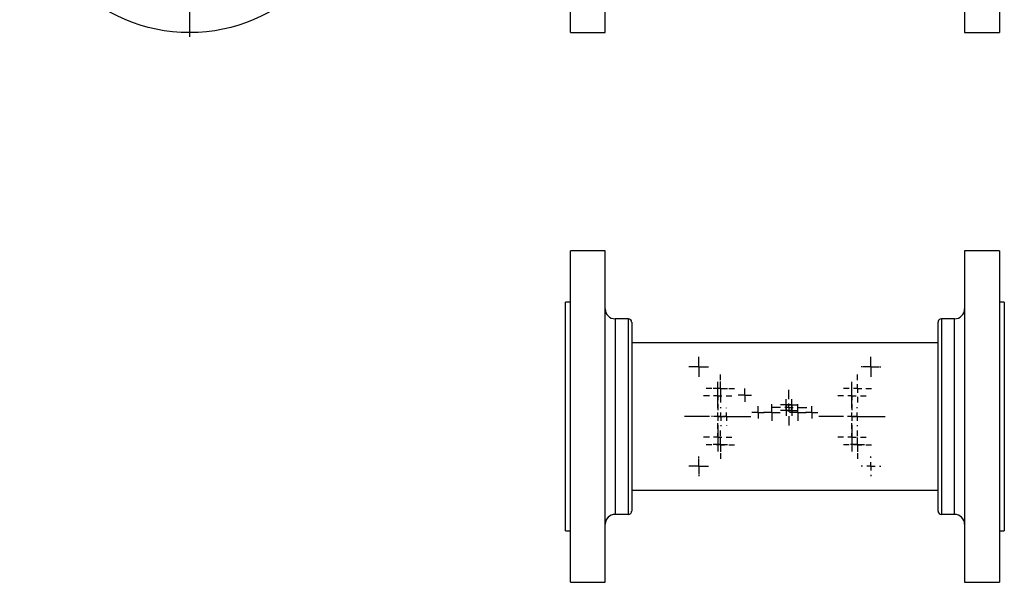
# Model space of a CAD drawing. Header units: inches. Extents: x 2.6 to 57.5, y 0.2 to 40.2.
# Tile 1 of 9: x 2.6 to 26, y 0.2 to 13.6. Entities that reach past the tile are written whole.
import ezdxf

# ---------------------------------------------------------------- set-up
doc = ezdxf.new("R2010")
doc.units = ezdxf.units.IN
doc.header["$LTSCALE"] = 4
doc.header["$MEASUREMENT"] = 0
doc.layers.add('SLD-0', color=179, linetype='Continuous')

# ---------------------------------------------------------------- blocks, each defined once
blk = doc.blocks.new('SW_CENTERMARKSYMBOL_33')
at = {"layer": 'SLD-0', "color": 0}
for p, q in [((0, 0.2), (0, 4.037)), ((-0.2, 0), (-4.037, 0)), ((0, 0), (-0.1, 0)), ((0, 0), (0, 0.1)), ((0, 0), (0, -0.1)), ((0, 0), (0.1, 0)), ((0.2, 0), (4.037, 0)), ((0, -0.2), (0, -4.037))]:
    blk.add_line(p, q, dxfattribs=at)
blk = doc.blocks.new('SW_CENTERMARKSYMBOL_91')
at = {"layer": 'SLD-0', "color": 0}
for p, q in [((0, 0.2), (0, 0.789)), ((-0.2, 0), (-0.789, 0)), ((0, 0), (-0.1, 0)), ((0, 0), (0, 0.1)), ((0, 0), (0, -0.1)), ((0, 0), (0.1, 0)), ((0.2, 0), (0.789, 0)), ((0, -0.2), (0, -0.789))]:
    blk.add_line(p, q, dxfattribs=at)
blk = doc.blocks.new('SW_CENTERMARKSYMBOL_92')
at = {"layer": 'SLD-0', "color": 0}
for p, q in [((0, 0.2), (0, 0.336)), ((-0.2, 0), (-0.336, 0)), ((0, 0), (-0.1, 0)), ((0, 0), (0, 0.1)), ((0, 0), (0, -0.1)), ((0, 0), (0.1, 0)), ((0.2, 0), (0.336, 0)), ((0, -0.2), (0, -0.336))]:
    blk.add_line(p, q, dxfattribs=at)
blk = doc.blocks.new('SW_CENTERMARKSYMBOL_93')
at = {"layer": 'SLD-0', "color": 0}
for p, q in [((0, 0.2), (0, 0.336)), ((-0.2, 0), (-0.336, 0)), ((0, 0), (-0.1, 0)), ((0, 0), (0, 0.1)), ((0, 0), (0, -0.1)), ((0, 0), (0.1, 0)), ((0.2, 0), (0.336, 0)), ((0, -0.2), (0, -0.336))]:
    blk.add_line(p, q, dxfattribs=at)
blk = doc.blocks.new('SW_CENTERMARKSYMBOL_94')
at = {"layer": 'SLD-0', "color": 0}
for p, q in [((-0.1, 0), (-0.13, 0)), ((0, 0), (-0.1, 0)), ((0, 0.1), (0, 0.13)), ((0, 0), (0, 0.1)), ((0, 0), (0, -0.1)), ((0, 0), (0.1, 0)), ((0.1, 0), (0.13, 0)), ((0, -0.1), (0, -0.13))]:
    blk.add_line(p, q, dxfattribs=at)
blk = doc.blocks.new('SW_CENTERMARKSYMBOL_95')
at = {"layer": 'SLD-0', "color": 0}
for p, q in [((-0.1, 0), (-0.13, 0)), ((0, 0), (-0.1, 0)), ((0, 0.1), (0, 0.13)), ((0, 0), (0, 0.1)), ((0, 0), (0, -0.1)), ((0, 0), (0.1, 0)), ((0.1, 0), (0.13, 0)), ((0, -0.1), (0, -0.13))]:
    blk.add_line(p, q, dxfattribs=at)
blk = doc.blocks.new('SW_CENTERMARKSYMBOL_96')
at = {"layer": 'SLD-0', "color": 0}
for p, q in [((-0.1, 0), (-0.13, 0)), ((0, 0), (-0.1, 0)), ((0, 0.1), (0, 0.13)), ((0, 0), (0, 0.1)), ((0, 0), (0, -0.1)), ((0, 0), (0.1, 0)), ((0.1, 0), (0.13, 0)), ((0, -0.1), (0, -0.13))]:
    blk.add_line(p, q, dxfattribs=at)
blk = doc.blocks.new('SW_CENTERMARKSYMBOL_97')
at = {"layer": 'SLD-0', "color": 0}
for p, q in [((0, 0.2), (0, 0.425)), ((-0.2, 0), (-0.425, 0)), ((0, 0), (-0.1, 0)), ((0, 0), (0, 0.1)), ((0, 0), (0, -0.1)), ((0, 0), (0.1, 0)), ((0.2, 0), (0.425, 0)), ((0, -0.2), (0, -0.425))]:
    blk.add_line(p, q, dxfattribs=at)
blk = doc.blocks.new('SW_CENTERMARKSYMBOL_98')
at = {"layer": 'SLD-0', "color": 0}
for p, q in [((-0.1, 0), (-0.13, 0)), ((0, 0), (-0.1, 0)), ((0, 0.1), (0, 0.13)), ((0, 0), (0, 0.1)), ((0, 0), (0, -0.1)), ((0, 0), (0.1, 0)), ((0.1, 0), (0.13, 0)), ((0, -0.1), (0, -0.13))]:
    blk.add_line(p, q, dxfattribs=at)
blk = doc.blocks.new('SW_CENTERMARKSYMBOL_99')
at = {"layer": 'SLD-0', "color": 0}
for p, q in [((-0.1, 0), (-0.198, 0)), ((0, 0), (-0.1, 0)), ((0, 0.1), (0, 0.198)), ((0, 0), (0, 0.1)), ((0, 0), (0, -0.1)), ((0, 0), (0.1, 0)), ((0.1, 0), (0.198, 0)), ((0, -0.1), (0, -0.198))]:
    blk.add_line(p, q, dxfattribs=at)
blk = doc.blocks.new('SW_CENTERMARKSYMBOL_100')
at = {"layer": 'SLD-0', "color": 0}
for p, q in [((-0.1, 0), (-0.198, 0)), ((0, 0), (-0.1, 0)), ((0, 0.1), (0, 0.198)), ((0, 0), (0, 0.1)), ((0, 0), (0, -0.1)), ((0, 0), (0.1, 0)), ((0.1, 0), (0.198, 0)), ((0, -0.1), (0, -0.198))]:
    blk.add_line(p, q, dxfattribs=at)
blk = doc.blocks.new('SW_CENTERMARKSYMBOL_101')
at = {"layer": 'SLD-0', "color": 0}
for p, q in [((-0.1, 0), (-0.148, 0)), ((0, 0), (-0.1, 0)), ((0, 0.1), (0, 0.148)), ((0, 0), (0, 0.1)), ((0, 0), (0, -0.1)), ((0, 0), (0.1, 0)), ((0.1, 0), (0.148, 0)), ((0, -0.1), (0, -0.148))]:
    blk.add_line(p, q, dxfattribs=at)
blk = doc.blocks.new('SW_CENTERMARKSYMBOL_102')
at = {"layer": 'SLD-0', "color": 0}
for p, q in [((-0.1, 0), (-0.148, 0)), ((0, 0), (-0.1, 0)), ((0, 0.1), (0, 0.148)), ((0, 0), (0, 0.1)), ((0, 0), (0, -0.1)), ((0, 0), (0.1, 0)), ((0.1, 0), (0.148, 0)), ((0, -0.1), (0, -0.148))]:
    blk.add_line(p, q, dxfattribs=at)
blk = doc.blocks.new('SW_CENTERMARKSYMBOL_103')
at = {"layer": 'SLD-0', "color": 0}
for p, q in [((-0.1, 0), (-0.1563, 0)), ((0, 0), (-0.1, 0)), ((0, 0.1), (0, 0.1563)), ((0, 0), (0, 0.1)), ((0, 0), (0, -0.1)), ((0, 0), (0.1, 0)), ((0.1, 0), (0.1563, 0)), ((0, -0.1), (0, -0.1563))]:
    blk.add_line(p, q, dxfattribs=at)
blk = doc.blocks.new('SW_CENTERMARKSYMBOL_104')
at = {"layer": 'SLD-0', "color": 0}
for p, q in [((0, 0.2), (0, 0.235)), ((-0.2, 0), (-0.235, 0)), ((0, 0), (-0.1, 0)), ((0, 0), (0, 0.1)), ((0, 0), (0, -0.1)), ((0, 0), (0.1, 0)), ((0.2, 0), (0.235, 0)), ((0, -0.2), (0, -0.235))]:
    blk.add_line(p, q, dxfattribs=at)
blk = doc.blocks.new('SW_CENTERMARKSYMBOL_105')
at = {"layer": 'SLD-0', "color": 0}
for p, q in [((-0.1, 0), (-0.189, 0)), ((0, 0), (-0.1, 0)), ((0, 0.1), (0, 0.189)), ((0, 0), (0, 0.1)), ((0, 0), (0, -0.1)), ((0, 0), (0.1, 0)), ((0.1, 0), (0.189, 0)), ((0, -0.1), (0, -0.189))]:
    blk.add_line(p, q, dxfattribs=at)
blk = doc.blocks.new('SW_CENTERMARKSYMBOL_106')
at = {"layer": 'SLD-0', "color": 0}
for p, q in [((-0.1, 0), (-0.189, 0)), ((0, 0), (-0.1, 0)), ((0, 0.1), (0, 0.189)), ((0, 0), (0, 0.1)), ((0, 0), (0, -0.1)), ((0, 0), (0.1, 0)), ((0.1, 0), (0.189, 0)), ((0, -0.1), (0, -0.189))]:
    blk.add_line(p, q, dxfattribs=at)
blk = doc.blocks.new('SW_CENTERMARKSYMBOL_107')
at = {"layer": 'SLD-0', "color": 0}
for p, q in [((-0.1, 0), (-0.189, 0)), ((0, 0), (-0.1, 0)), ((0, 0.1), (0, 0.189)), ((0, 0), (0, 0.1)), ((0, 0), (0, -0.1)), ((0, 0), (0.1, 0)), ((0.1, 0), (0.189, 0)), ((0, -0.1), (0, -0.189))]:
    blk.add_line(p, q, dxfattribs=at)
blk = doc.blocks.new('SW_CENTERMARKSYMBOL_108')
at = {"layer": 'SLD-0', "color": 0}
for p, q in [((0, 0.2), (0, 0.789)), ((-0.2, 0), (-0.789, 0)), ((0, 0), (-0.1, 0)), ((0, 0), (0, 0.1)), ((0, 0), (0, -0.1)), ((0, 0), (0.1, 0)), ((0.2, 0), (0.789, 0)), ((0, -0.2), (0, -0.789))]:
    blk.add_line(p, q, dxfattribs=at)
blk = doc.blocks.new('SW_CENTERMARKSYMBOL_109')
at = {"layer": 'SLD-0', "color": 0}
for p, q in [((0, 0.2), (0, 0.336)), ((-0.2, 0), (-0.336, 0)), ((0, 0), (-0.1, 0)), ((0, 0), (0, 0.1)), ((0, 0), (0, -0.1)), ((0, 0), (0.1, 0)), ((0.2, 0), (0.336, 0)), ((0, -0.2), (0, -0.336))]:
    blk.add_line(p, q, dxfattribs=at)
blk = doc.blocks.new('SW_CENTERMARKSYMBOL_110')
at = {"layer": 'SLD-0', "color": 0}
for p, q in [((0, 0.2), (0, 0.336)), ((-0.2, 0), (-0.336, 0)), ((0, 0), (-0.1, 0)), ((0, 0), (0, 0.1)), ((0, 0), (0, -0.1)), ((0, 0), (0.1, 0)), ((0.2, 0), (0.336, 0)), ((0, -0.2), (0, -0.336))]:
    blk.add_line(p, q, dxfattribs=at)
blk = doc.blocks.new('SW_CENTERMARKSYMBOL_111')
at = {"layer": 'SLD-0', "color": 0}
for p, q in [((0, 0.2), (0, 0.235)), ((-0.2, 0), (-0.235, 0)), ((0, 0), (-0.1, 0)), ((0, 0), (0, 0.1)), ((0, 0), (0, -0.1)), ((0, 0), (0.1, 0)), ((0.2, 0), (0.235, 0)), ((0, -0.2), (0, -0.235))]:
    blk.add_line(p, q, dxfattribs=at)
blk = doc.blocks.new('SW_CENTERMARKSYMBOL_112')
at = {"layer": 'SLD-0', "color": 0}
for p, q in [((0, 0.2), (0, 0.334375)), ((-0.2, 0), (-0.334375, 0)), ((0, 0), (-0.1, 0)), ((0, 0), (0, 0.1)), ((0, 0), (0, -0.1)), ((0, 0), (0.1, 0)), ((0.2, 0), (0.334375, 0)), ((0, -0.2), (0, -0.334375))]:
    blk.add_line(p, q, dxfattribs=at)
blk = doc.blocks.new('SW_CENTERMARKSYMBOL_113')
at = {"layer": 'SLD-0', "color": 0}
for p, q in [((-0.1, 0), (-0.168, 0)), ((0, 0), (-0.1, 0)), ((0, 0.1), (0, 0.168)), ((0, 0), (0, 0.1)), ((0, 0), (0, -0.1)), ((0, 0), (0.1, 0)), ((0.1, 0), (0.168, 0)), ((0, -0.1), (0, -0.168))]:
    blk.add_line(p, q, dxfattribs=at)
blk = doc.blocks.new('SW_CENTERMARKSYMBOL_114')
at = {"layer": 'SLD-0', "color": 0}
for p, q in [((0, 0.2), (0, 0.334375)), ((-0.2, 0), (-0.334375, 0)), ((0, 0), (-0.1, 0)), ((0, 0), (0, 0.1)), ((0, 0), (0, -0.1)), ((0, 0), (0.1, 0)), ((0.2, 0), (0.334375, 0)), ((0, -0.2), (0, -0.334375))]:
    blk.add_line(p, q, dxfattribs=at)
blk = doc.blocks.new('SW_CENTERMARKSYMBOL_115')
at = {"layer": 'SLD-0', "color": 0}
for p, q in [((-0.1, 0), (-0.168, 0)), ((0, 0), (-0.1, 0)), ((0, 0.1), (0, 0.168)), ((0, 0), (0, 0.1)), ((0, 0), (0, -0.1)), ((0, 0), (0.1, 0)), ((0.1, 0), (0.168, 0)), ((0, -0.1), (0, -0.168))]:
    blk.add_line(p, q, dxfattribs=at)
blk = doc.blocks.new('SW_CENTERMARKSYMBOL_116')
at = {"layer": 'SLD-0', "color": 0}
for p, q in [((-0.1, 0), (-0.168, 0)), ((0, 0), (-0.1, 0)), ((0, 0.1), (0, 0.168)), ((0, 0), (0, 0.1)), ((0, 0), (0, -0.1)), ((0, 0), (0.1, 0)), ((0.1, 0), (0.168, 0)), ((0, -0.1), (0, -0.168))]:
    blk.add_line(p, q, dxfattribs=at)
blk = doc.blocks.new('SW_CENTERMARKSYMBOL_117')
at = {"layer": 'SLD-0', "color": 0}
for p, q in [((-0.2, 0), (-0.208, 0)), ((0, 0), (-0.1, 0)), ((0, 0.2), (0, 0.208)), ((0, 0), (0, 0.1)), ((0, 0), (0, -0.1)), ((0, 0), (0.1, 0)), ((0.2, 0), (0.208, 0)), ((0, -0.2), (0, -0.208))]:
    blk.add_line(p, q, dxfattribs=at)
blk = doc.blocks.new('SW_CENTERMARKSYMBOL_118')
at = {"layer": 'SLD-0', "color": 0}
for p, q in [((0, 0.2), (0, 0.235)), ((-0.2, 0), (-0.235, 0)), ((0, 0), (-0.1, 0)), ((0, 0), (0, 0.1)), ((0, 0), (0, -0.1)), ((0, 0), (0.1, 0)), ((0.2, 0), (0.235, 0)), ((0, -0.2), (0, -0.235))]:
    blk.add_line(p, q, dxfattribs=at)
blk = doc.blocks.new('SW_CENTERMARKSYMBOL_119')
at = {"layer": 'SLD-0', "color": 0}
for p, q in [((0, 0.2), (0, 0.334375)), ((-0.2, 0), (-0.334375, 0)), ((0, 0), (-0.1, 0)), ((0, 0), (0, 0.1)), ((0, 0), (0, -0.1)), ((0, 0), (0.1, 0)), ((0.2, 0), (0.334375, 0)), ((0, -0.2), (0, -0.334375))]:
    blk.add_line(p, q, dxfattribs=at)
blk = doc.blocks.new('SW_CENTERMARKSYMBOL_120')
at = {"layer": 'SLD-0', "color": 0}
for p, q in [((0, 0.2), (0, 0.334375)), ((-0.2, 0), (-0.334375, 0)), ((0, 0), (-0.1, 0)), ((0, 0), (0, 0.1)), ((0, 0), (0, -0.1)), ((0, 0), (0.1, 0)), ((0.2, 0), (0.334375, 0)), ((0, -0.2), (0, -0.334375))]:
    blk.add_line(p, q, dxfattribs=at)
blk = doc.blocks.new('SW_CENTERMARKSYMBOL_121')
at = {"layer": 'SLD-0', "color": 0}
for p, q in [((-0.2, 0), (-0.225, 0)), ((0, 0), (-0.1, 0)), ((0, 0.2), (0, 0.225)), ((0, 0), (0, 0.1)), ((0, 0), (0, -0.1)), ((0, 0), (0.1, 0)), ((0.2, 0), (0.225, 0)), ((0, -0.2), (0, -0.225))]:
    blk.add_line(p, q, dxfattribs=at)
blk = doc.blocks.new('SW_CENTERMARKSYMBOL_122')
at = {"layer": 'SLD-0', "color": 0}
for p, q in [((-0.2, 0), (-0.225, 0)), ((0, 0), (-0.1, 0)), ((0, 0.2), (0, 0.225)), ((0, 0), (0, 0.1)), ((0, 0), (0, -0.1)), ((0, 0), (0.1, 0)), ((0.2, 0), (0.225, 0)), ((0, -0.2), (0, -0.225))]:
    blk.add_line(p, q, dxfattribs=at)
blk = doc.blocks.new('SW_CENTERMARKSYMBOL_123')
at = {"layer": 'SLD-0', "color": 0}
for p, q in [((0, 0.2), (0, 0.235)), ((-0.2, 0), (-0.235, 0)), ((0, 0), (-0.1, 0)), ((0, 0), (0, 0.1)), ((0, 0), (0, -0.1)), ((0, 0), (0.1, 0)), ((0.2, 0), (0.235, 0)), ((0, -0.2), (0, -0.235))]:
    blk.add_line(p, q, dxfattribs=at)

msp = doc.modelspace()

# ---------------------------------------------------------------- linework, layer by layer
at = {"color": 7, "linetype": 'Continuous', "lineweight": 25}
for p, q in [((15.666, 13.263), (15.666, 21.137)), ((16.493, 13.263), (16.493, 21.137)), ((25.036, 21.137), (25.036, 13.263)), ((25.863, 21.137), (25.863, 13.263)), ((15.666, 13.263), (16.493, 13.263)), ((25.036, 13.263), (25.863, 13.263)), ((16.493, 8.079), (15.666, 8.079)), ((15.666, 0.205), (15.666, 8.079)), ((16.493, 0.205), (16.493, 8.079)), ((25.863, 8.079), (25.036, 8.079)), ((25.036, 8.079), (25.036, 0.205)), ((25.863, 8.079), (25.863, 0.205)), ((15.666, 6.859), (15.548, 6.859)), ((15.548, 1.426), (15.548, 6.859)), ((25.981, 6.859), (25.863, 6.859)), ((25.981, 6.859), (25.981, 1.426)), ((17.044, 6.465), (16.729, 6.465)), ((17.123, 6.386), (17.123, 1.898)), ((24.406, 1.898), (24.406, 6.386)), ((24.8, 6.465), (24.485, 6.465)), ((24.406, 5.892), (17.123, 5.892)), ((17.123, 2.392), (24.406, 2.392)), ((16.729, 1.82), (17.044, 1.82)), ((24.485, 1.82), (24.8, 1.82)), ((15.548, 1.426), (15.666, 1.426)), ((25.863, 1.426), (25.981, 1.426)), ((25.981, 1.426), (25.981, 1.426)), ((15.666, 0.205), (16.493, 0.205)), ((25.036, 0.205), (25.863, 0.205)), ((25.036, 0.205), (25.036, 0.205)), ((25.863, 0.205), (25.863, 0.205))]:
    msp.add_line(p, q, dxfattribs=at)
at = {"color": 8, "linetype": 'Continuous', "lineweight": 25}
for p, q in [((16.729, 6.465), (16.729, 1.82)), ((17.044, 1.82), (17.044, 6.465)), ((24.485, 6.465), (24.485, 1.82)), ((24.8, 1.82), (24.8, 6.465)), ((24.485, 1.82), (24.485, 1.82))]:
    msp.add_line(p, q, dxfattribs=at)
at = {"color": 7, "linetype": 'Continuous', "lineweight": 25}
msp.add_circle((6.613, 17.2), 3.937, dxfattribs=at)
for centre, radius, start, end in [((16.729, 6.701), 0.236, 180, 270), ((24.8, 6.701), 0.236, 270, 0), ((17.044, 6.386), 0.0787, 0, 90), ((24.485, 6.386), 0.0787, 90, 180), ((17.044, 1.898), 0.0787, 270, 0), ((24.485, 1.898), 0.0787, 180, 270), ((16.729, 1.583), 0.236, 90, 180), ((24.8, 1.583), 0.236, 0, 90)]:
    msp.add_arc(centre, radius, start, end, dxfattribs=at)

# ---------------------------------------------------------------- block references
at = {"layer": 'SLD-0', "color": 7}
for name, p in [('SW_CENTERMARKSYMBOL_33', (6.613, 17.2)), ('SW_CENTERMARKSYMBOL_118', (18.718, 5.323)), ('SW_CENTERMARKSYMBOL_106', (18.717, 5.323)), ('SW_CENTERMARKSYMBOL_123', (22.812, 5.323)), ('SW_CENTERMARKSYMBOL_107', (22.812, 5.323)), ('SW_CENTERMARKSYMBOL_108', (19.17, 4.142)), ('SW_CENTERMARKSYMBOL_109', (19.17, 4.634)), ('SW_CENTERMARKSYMBOL_112', (19.231, 4.81)), ('SW_CENTERMARKSYMBOL_116', (19.231, 4.81)), ('SW_CENTERMARKSYMBOL_91', (22.359, 4.142)), ('SW_CENTERMARKSYMBOL_93', (22.359, 4.634)), ('SW_CENTERMARKSYMBOL_114', (22.493, 4.81)), ('SW_CENTERMARKSYMBOL_103', (19.812, 4.65)), ('SW_CENTERMARKSYMBOL_97', (20.862, 4.355)), ('SW_CENTERMARKSYMBOL_94', (20.793, 4.424)), ('SW_CENTERMARKSYMBOL_95', (20.931, 4.424)), ('SW_CENTERMARKSYMBOL_122', (19.243, 4.142)), ('SW_CENTERMARKSYMBOL_117', (19.38, 4.142)), ('SW_CENTERMARKSYMBOL_101', (20.127, 4.241)), ('SW_CENTERMARKSYMBOL_99', (20.453, 4.241)), ('SW_CENTERMARKSYMBOL_98', (20.793, 4.286)), ('SW_CENTERMARKSYMBOL_96', (20.931, 4.286)), ('SW_CENTERMARKSYMBOL_100', (21.071, 4.241)), ('SW_CENTERMARKSYMBOL_102', (21.402, 4.241)), ('SW_CENTERMARKSYMBOL_121', (22.48, 4.142)), ('SW_CENTERMARKSYMBOL_110', (19.17, 3.65)), ('SW_CENTERMARKSYMBOL_92', (22.359, 3.65)), ('SW_CENTERMARKSYMBOL_119', (19.231, 3.474)), ('SW_CENTERMARKSYMBOL_120', (22.493, 3.474)), ('SW_CENTERMARKSYMBOL_115', (19.231, 3.475)), ('SW_CENTERMARKSYMBOL_113', (22.493, 3.475)), ('SW_CENTERMARKSYMBOL_111', (18.718, 2.961)), ('SW_CENTERMARKSYMBOL_105', (18.717, 2.961)), ('SW_CENTERMARKSYMBOL_104', (22.812, 2.961))]:
    msp.add_blockref(name, p, dxfattribs=at)

doc.saveas('drawing.dxf')
